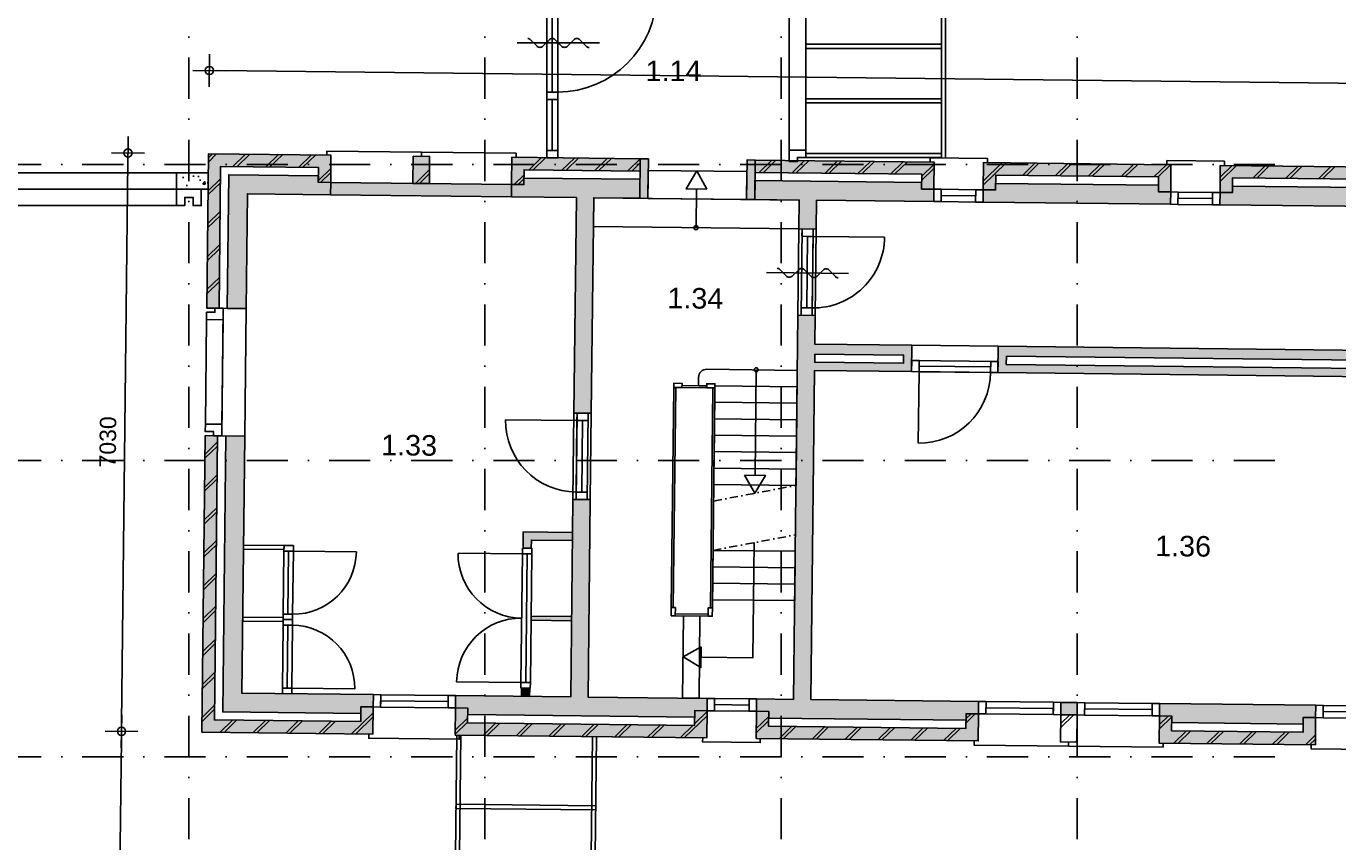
# Model space of a CAD drawing. Header units: millimetres. Extents: x -5500 to 79887, y -71178 to 5500.
# Tile 9 of 16: x 26822 to 42770, y -16033 to -6120. Entities that reach past the tile are written whole.
import ezdxf

# ---------------------------------------------------------------- set-up
doc = ezdxf.new("R2010")
doc.units = ezdxf.units.MM
doc.header["$LTSCALE"] = 100
doc.linetypes.add('1e verdieping_deel 2$1$DASHDOT', pattern=[1, 0.5, -0.25, 0, -0.25])
doc.linetypes.add('p_stramien$0$DASHDOT', pattern=[1, 0.5, -0.25, 0, -0.25])
for name, color, linetype in [('1e verdieping_deel 2$0$A--A21--_BUITENWAND', 9, 'Continuous'), ('1e verdieping_deel 2$0$A--T$1A_0_25MM', 4, 'Continuous'), ('1e verdieping_deel 2$1$A--A22--_BINNENWAND', 9, 'Continuous'), ('1e verdieping_deel 2$1$A--L21--_BUITENWAND', 2, 'Continuous'), ('1e verdieping_deel 2$1$A--L22--_BINNENWAND', 2, 'Continuous'), ('1e verdieping_deel 2$1$A--L24--_TRAPPEN', 1, 'Continuous'), ('1e verdieping_deel 2$1$A--L31--_BUITENKOZIJN', 1, 'Continuous'), ('1e verdieping_deel 2$1$A--L32--_BINNENKOZIJN', 1, 'Continuous'), ('1e verdieping_deel 2$1$A--L65--_BEVEILIGING', 1, 'Continuous'), ('A--A28--_KONSTRUKTIES', 9, 'Continuous'), ('A--L27--_DAKEN', 7, 'Continuous'), ('A--L28--_KONSTRUKTIES', 4, 'Continuous'), ('A--L31--_BUITENKOZIJN', 4, 'Continuous'), ('A--L32--_BINNENKOZIJN', 4, 'Continuous'), ('A--L65--_BEVEILIGING', 1, 'Continuous'), ('A--M$1A_MAATVOERING', 1, 'Continuous'), ('A--T$1A_0_25MM', 4, 'Continuous'), ('p_stramien$0$A--L$7A-_STRAMIEN', 250, 'p_stramien$0$DASHDOT')]:
    doc.layers.add(name, color=color, linetype=linetype)
doc.styles.add('1e verdieping_deel 2$0$TEXT-0_25', font='arial.ttf', dxfattribs={"height": 250})
doc.styles.add('TEXT-0_20', font='arial.ttf', dxfattribs={"height": 200})
doc.styles.add('TEXT-0_25', font='arial.ttf', dxfattribs={"height": 250})
doc.dimstyles.new('DIM-2', dxfattribs={"dimscale": 100, "dimtxt": 2, "dimasz": 1, "dimexe": 0, "dimexo": 0, "dimgap": 0, "dimtad": 0, "dimdec": 0, "dimzin": 0, "dimdsep": 46, "dimtxsty": 'TEXT-0_20', "dimblk1": 'MAATPUNT', "dimblk2": 'MAATPUNT', "dimsah": 1, "dimcen": 0, "dimse1": 1, "dimse2": 1, "dimclrd": 9, "dimclre": 1, "dimclrt": 2, "dimazin": 0, "dimtfac": 0.75, "dimtdec": 0, "dimtix": 1, "dimtmove": 2, "dimatfit": 3, "dimfxl": 1, "dimtvp": 1, "dimtolj": 1, "dimtzin": 0, "dimarcsym": 0})
pattern_1 = [(44.3514, (28751.47, -32919.44), (-197.7232, 202.2513), []), (44.3514, (28801.47, -32920), (-197.7232, 202.2513), [])]

# ---------------------------------------------------------------- blocks, each defined once
blk = doc.blocks.new('bi_koz_2090')
at = {"color": 9}
blk.add_lwpolyline([(67.5, -90), (1267.5, -90)], dxfattribs=at)
at = {"layer": 'A--L32--_BINNENKOZIJN', "color": 1}
for points in [[(-67.5, -90), (67.5, -90), (67.5, 0), (-67.5, 0)], [(0, -90), (67.5, -90), (67.5, -1290), (0, -1290)], [(-67.5, -1380), (67.5, -1380), (67.5, -1290), (-67.5, -1290)], [(-67.5, -2090), (67.5, -2090), (67.5, -2000), (-67.5, -2000)]]:
    blk.add_lwpolyline(points, close=True, dxfattribs=at)
at = {"layer": 'A--L32--_BINNENKOZIJN', "color": 9}
for points in [[(-67.5, -90), (67.5, -90), (67.5, -1290), (-67.5, -1290)], [(-67.5, -1380), (0, -1380), (0, -2000), (-67.5, -2000)], [(0, -1380), (67.5, -1380), (67.5, -2000), (0, -2000)]]:
    blk.add_lwpolyline(points, close=True, dxfattribs=at)
blk.add_arc((67.5, -90), 1200, 270, 0, dxfattribs=at)
blk = doc.blocks.new('brand_zs')
at = {"layer": 'A--L65--_BEVEILIGING'}
blk.add_lwpolyline([(-298, 50, -0.198912), (-263, 35), (-185, -43, 0.414214), (-114, -43), (-35, 35, -0.414214), (35, 35), (114, -43, 0.414214), (185, -43), (263, 35, -0.414214), (334, 35), (412, -43, 0.203344), (448, -58)], format="xyb", dxfattribs=at)
blk.add_lwpolyline([(573, -4), (-427, -4)], dxfattribs=at)
blk = doc.blocks.new('bu_koz_2090')
at = {"layer": 'A--L31--_BUITENKOZIJN', "color": 1}
for points in [[(-100, -115), (100, -115), (100, -25), (0, -25), (0, 25), (-100, 25), (-100, -115)], [(-100, -1975), (100, -1975), (100, -2065), (0, -2065), (0, -2115), (-100, -2115), (-100, -1975)]]:
    blk.add_lwpolyline(points, dxfattribs=at)
at = {"layer": 'A--L31--_BUITENKOZIJN', "color": 9}
blk.add_lwpolyline([(-100, -115), (-100, -1975), (100, -1975), (100, -115)], close=True, dxfattribs=at)
blk = doc.blocks.new('p_stramien')
at = {"layer": 'p_stramien$0$A--L$7A-_STRAMIEN', "ltscale": 10}
for points in [[(28800, 4500), (28800, -70400)], [(32400, 4500), (32400, -70400)], [(36000, 4500), (36000, -70400)], [(39600, 4500), (39600, -70400)], [(-4500.1, -7800), (42100, -7800)], [(-4500.1, -11400), (42100, -11400)], [(-4500.1, -15000), (42100, -15000)]]:
    blk.add_lwpolyline(points, dxfattribs=at)
blk = doc.blocks.new('MAATPUNT')
at = {"color": 9, "linetype": 'Continuous'}
for p, q in [((0, 2), (0, -2)), ((-2, 0), (2, 0))]:
    blk.add_line(p, q, dxfattribs=at)
at = {"color": 1, "linetype": 'Continuous'}
blk.add_circle((0, 0), 0.5, dxfattribs=at)
blk = doc.blocks.new('*D384')
at = {"layer": 'A--M$1A_MAATVOERING', "color": 9, "lineweight": -2}
blk.add_line((29149, -6659), (61497, -7025), dxfattribs=at)
at = {"layer": 'A--M$1A_MAATVOERING', "color": 9, "lineweight": -2, "xscale": 100, "yscale": 100, "zscale": 100}
for p, rotation in [((29049, -6658), 179.351396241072), ((61597, -7026), 359.351396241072)]:
    blk.add_blockref('MAATPUNT', p, dxfattribs=dict(at, rotation=rotation))
at = {"layer": 'A--M$1A_MAATVOERING', "color": 2, "insert": (45325, -6638), "char_height": 200, "attachment_point": 5, "rotation": 359.3514, "style": 'TEXT-0_20'}
blk.add_mtext('\\A1;32550', dxfattribs=at)
blk = doc.blocks.new('*D390')
at = {"layer": 'A--M$1A_MAATVOERING', "color": 9, "lineweight": -2}
blk.add_line((28058, -7760), (27981, -14590), dxfattribs=at)
at = {"layer": 'A--M$1A_MAATVOERING', "color": 9, "lineweight": -2, "xscale": 100, "yscale": 100, "zscale": 100}
for p, rotation in [((28059, -7660), 89.351396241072), ((27980, -14690), 269.351396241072)]:
    blk.add_blockref('MAATPUNT', p, dxfattribs=dict(at, rotation=rotation))
at = {"layer": 'A--M$1A_MAATVOERING', "color": 2, "insert": (27815, -11172), "char_height": 200, "attachment_point": 5, "rotation": 89.3514, "style": 'TEXT-0_20'}
blk.add_mtext('\\A1;7030', dxfattribs=at)
blk = doc.blocks.new('*D391')
at = {"layer": 'A--M$1A_MAATVOERING', "color": 9, "lineweight": -2}
blk.add_line((27979, -14790), (27923, -19689), dxfattribs=at)
at = {"layer": 'A--M$1A_MAATVOERING', "color": 9, "lineweight": -2, "xscale": 100, "yscale": 100, "zscale": 100}
for p, rotation in [((27980, -14690), 89.351396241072), ((27922, -19789), 269.351396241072)]:
    blk.add_blockref('MAATPUNT', p, dxfattribs=dict(at, rotation=rotation))
at = {"layer": 'A--M$1A_MAATVOERING', "color": 2, "insert": (27747, -17237), "char_height": 200, "attachment_point": 5, "rotation": 89.3514, "style": 'TEXT-0_20'}
blk.add_mtext('\\A1;5100', dxfattribs=at)
blk = doc.blocks.new('1e verdieping_deel 2$0$bu_koz_1000_2')
at = {"layer": '1e verdieping_deel 2$1$A--L31--_BUITENKOZIJN', "color": 1}
blk.add_lwpolyline([(0, -150), (0, 0)], dxfattribs=at)
for points in [[(0, 0), (0, -150), (90, -150), (90, 0)], [(90, 0), (910, 0), (910, -150), (90, -150)], [(910, 0), (910, -150), (1000, -150), (1000, 0)]]:
    blk.add_lwpolyline(points, close=True, dxfattribs=at)
at = {"layer": '1e verdieping_deel 2$1$A--L31--_BUITENKOZIJN', "color": 9}
blk.add_lwpolyline([(90, -150), (910, -150), (910, -75), (90, -75)], close=True, dxfattribs=at)
blk = doc.blocks.new('1e verdieping_deel 2$0$bi_d_koz_1050')
at = {"layer": '1e verdieping_deel 2$1$A--L31--_BUITENKOZIJN', "color": 1}
for points in [[(-135, 0), (0, 0), (0, -90), (-135, -90)], [(-135, -960), (-67.5, -960), (-67.5, -90), (-135, -90)], [(-135, -960), (0, -960), (0, -1050), (-135, -1050)]]:
    blk.add_lwpolyline(points, close=True, dxfattribs=at)
at = {"layer": '1e verdieping_deel 2$1$A--L31--_BUITENKOZIJN', "color": 9}
blk.add_lwpolyline([(-135, 0), (-135, -1050), (0, -1050), (0, 0)], close=True, dxfattribs=at)
blk.add_lwpolyline([(-135, -90), (-1005, -90)], dxfattribs=at)
blk.add_arc((-135, -90), 870, 180, 270, dxfattribs=at)
blk = doc.blocks.new('1e verdieping_deel 2$1$brand_zs')
at = {"layer": '1e verdieping_deel 2$1$A--L65--_BEVEILIGING'}
blk.add_lwpolyline([(-298, 50, -0.198912), (-263, 35), (-185, -43, 0.414214), (-114, -43), (-35, 35, -0.414214), (35, 35), (114, -43, 0.414214), (185, -43), (263, 35, -0.414214), (334, 35), (412, -43, 0.203344), (448, -58)], format="xyb", dxfattribs=at)
blk.add_lwpolyline([(573, -4), (-427, -4)], dxfattribs=at)

msp = doc.modelspace()

# ---------------------------------------------------------------- hatches: boundary and pattern name
at = {"layer": '1e verdieping_deel 2$0$A--A21--_BUITENWAND'}
for points in [[(29166.1, -9547.6), (29185.6, -7822.7), (30375.5, -7836.2), (30373.5, -8016.2), (30523.5, -8017.9), (30527.2, -7687.9), (29037.3, -7671.1), (29016.1, -9545.9)], [(31527.1, -7699.2), (31523.4, -8029.2), (31723.4, -8031.5), (31727.1, -7701.5)], [(32875.4, -7864.5), (34285.3, -7880.5), (34287, -7730.5), (32727.1, -7712.8), (32723.3, -8042.8), (32873.3, -8044.5)], [(34287, -7730.5), (34281.5, -8210.5), (34381.5, -8211.6), (34387, -7731.6)], [(35586.9, -7745.2), (35581.5, -8225.2), (35681.4, -8226.3), (35686.9, -7746.3)], [(37861.7, -7771), (35686.9, -7746.3), (35685.2, -7896.3), (37710.1, -7919.3), (37708, -8099.2), (37858, -8100.9)], [(40589.9, -7951.9), (40587.8, -8131.8), (40737.8, -8133.5), (40741.6, -7803.6), (38461.7, -7777.8), (38458, -8107.7), (38608, -8109.4), (38610, -7929.4)], [(43467.6, -8164.4), (43617.6, -8166.1), (43621.4, -7836.2), (41341.5, -7810.4), (41337.8, -8140.3), (41487.8, -8142), (41489.8, -7962), (43469.7, -7984.5)], [(28998.5, -11095.8), (28957.7, -14700.6), (31037.6, -14724.2), (31041.3, -14394.2), (30891.3, -14392.5), (30889.3, -14572.5), (29109.4, -14552.3), (29148.5, -11097.5)], [(32041.3, -14405.5), (32037.5, -14735.5), (35097.3, -14770.1), (35101.1, -14440.1), (34951.1, -14438.4), (34949, -14618.4), (32189.2, -14587.2), (32191.3, -14407.2)], [(35701, -14446.9), (35697.3, -14776.9), (38397.1, -14807.5), (38400.9, -14477.5), (38250.9, -14475.8), (38248.8, -14655.8), (35849, -14628.6), (35851, -14448.6)], [(40600.7, -14502.4), (40597, -14832.4), (42496.9, -14853.9), (42500.6, -14523.9), (42350.6, -14522.2), (42348.6, -14702.2), (40748.7, -14684.1), (40750.7, -14504.1)]]:
    msp.add_hatch(color=8, dxfattribs=at).paths.add_polyline_path(points)
h = msp.add_hatch(dxfattribs=at)
h.set_pattern_fill('BAKSTEEN', color=256, scale=100, angle=359.3514, style=0)
h.set_pattern_definition(pattern_1)
h.paths.add_polyline_path([(29166.1, -9547.6), (29185.6, -7822.7), (30375.5, -7836.2), (30373.5, -8016.2), (30523.5, -8017.9), (30527.2, -7687.9), (29037.3, -7671.1), (29016.1, -9545.9)])
h = msp.add_hatch(dxfattribs=at)
h.set_pattern_fill('BAKSTEEN', color=256, scale=100, angle=359.3514, style=0)
h.set_pattern_definition(pattern_1)
h.paths.add_polyline_path([(31527.1, -7699.2), (31523.4, -8029.2), (31723.4, -8031.5), (31727.1, -7701.5)])
h = msp.add_hatch(dxfattribs=at)
h.set_pattern_fill('BAKSTEEN', color=256, scale=100, angle=359.3514, style=0)
h.set_pattern_definition(pattern_1)
h.paths.add_polyline_path([(32875.4, -7864.5), (34285.3, -7880.5), (34287, -7730.5), (32727.1, -7712.8), (32723.3, -8042.8), (32873.3, -8044.5)])
h = msp.add_hatch(dxfattribs=at)
h.set_pattern_fill('BAKSTEEN', color=256, scale=100, angle=359.3514, style=0)
h.set_pattern_definition(pattern_1)
h.paths.add_polyline_path([(37711.7, -7769.3), (35686.9, -7746.3), (35685.2, -7896.3), (37710.1, -7919.3), (37708.9, -8019.2), (37708, -8099.2), (37858, -8100.9), (37861.7, -7771), (37811.7, -7770.4)])
h = msp.add_hatch(dxfattribs=at)
h.set_pattern_fill('BAKSTEEN', color=256, scale=100, angle=359.3514, style=0)
h.set_pattern_definition(pattern_1)
h.paths.add_polyline_path([(40589.9, -7951.9), (40587.8, -8131.8), (40737.8, -8133.5), (40741.6, -7803.6), (38461.7, -7777.8), (38458, -8107.7), (38608, -8109.4), (38610, -7929.4)])
h = msp.add_hatch(dxfattribs=at)
h.set_pattern_fill('BAKSTEEN', color=256, scale=100, angle=359.3514, style=0)
h.set_pattern_definition(pattern_1)
h.paths.add_polyline_path([(43467.6, -8164.4), (43617.6, -8166.1), (43621.4, -7836.2), (41341.5, -7810.4), (41337.8, -8140.3), (41487.8, -8142), (41489.8, -7962), (43469.7, -7984.5)])
h = msp.add_hatch(dxfattribs=at)
h.set_pattern_fill('BAKSTEEN', color=256, scale=100, angle=359.3514, style=0)
h.set_pattern_definition(pattern_1)
h.paths.add_polyline_path([(28998.5, -11095.8), (28957.7, -14700.6), (31037.6, -14724.2), (31041.3, -14394.2), (30891.3, -14392.5), (30889.3, -14572.5), (29109.4, -14552.3), (29148.5, -11097.5)])
h = msp.add_hatch(dxfattribs=at)
h.set_pattern_fill('BAKSTEEN', color=256, scale=100, angle=359.3514, style=0)
h.set_pattern_definition(pattern_1)
h.paths.add_polyline_path([(32041.3, -14405.5), (32037.5, -14735.5), (35097.3, -14770.1), (35101.1, -14440.1), (34951.1, -14438.4), (34949, -14618.4), (32189.2, -14587.2), (32191.3, -14407.2)])
h = msp.add_hatch(dxfattribs=at)
h.set_pattern_fill('BAKSTEEN', color=256, scale=100, angle=359.3514, style=0)
h.set_pattern_definition(pattern_1)
h.paths.add_polyline_path([(35701, -14446.9), (35697.3, -14776.9), (38397.1, -14807.5), (38400.9, -14477.5), (38250.9, -14475.8), (38248.8, -14655.8), (35849, -14628.6), (35851, -14448.6)])
h = msp.add_hatch(dxfattribs=at)
h.set_pattern_fill('BAKSTEEN', color=256, scale=100, angle=359.3514, style=0)
h.set_pattern_definition(pattern_1)
h.paths.add_polyline_path([(39400.8, -14488.8), (39397.1, -14818.8), (39597, -14821.1), (39600.8, -14491.1)])
h = msp.add_hatch(dxfattribs=at)
h.set_pattern_fill('BAKSTEEN', color=256, scale=100, angle=359.3514, style=0)
h.set_pattern_definition(pattern_1)
h.paths.add_polyline_path([(40600.7, -14502.4), (40597, -14832.4), (42496.9, -14853.9), (42500.6, -14523.9), (42350.6, -14522.2), (42348.6, -14702.2), (40748.7, -14684.1), (40750.7, -14504.1)])
at = {"layer": '1e verdieping_deel 2$1$A--A22--_BINNENWAND'}
for points in [[(29284.5, -7923.9), (29266.1, -9548.8), (29496, -9551.4), (29511.8, -8156.5), (30521.8, -8167.9), (30523.5, -8017.9), (30373.5, -8016.2), (30374.4, -7936.2)], [(34284.1, -7980.5), (32874.2, -7964.5), (32873.3, -8044.5), (32723.3, -8042.8), (32721.6, -8192.8), (33511.6, -8201.7), (33481.9, -10821.6), (33691.9, -10824), (33721.6, -8204.1), (34281.5, -8210.5), (34284.1, -7980.5)], [(32723.3, -8042.8), (30523.5, -8017.9), (30521.8, -8167.9), (32721.6, -8192.8)], [(35681.4, -8226.3), (36221.4, -8232.4), (36217.4, -8582.4), (36427.4, -8584.8), (36431.4, -8234.8), (37856.3, -8250.9), (37858, -8100.9), (37708, -8099.2), (37708.9, -8019.2), (35684, -7996.3)], [(38458, -8107.7), (38456.3, -8257.7), (40736.1, -8283.5), (40737.8, -8133.5), (40587.8, -8131.8), (40588.7, -8051.8), (38608.9, -8029.4), (38608, -8109.4)], [(41337.8, -8140.3), (41336.1, -8290.3), (43615.9, -8316.1), (43617.6, -8166.1), (43467.6, -8164.4), (43468.6, -8084.4), (41488.7, -8062), (41487.8, -8142)], [(29443.1, -14226.1), (29478.5, -11101.3), (29248.5, -11098.7), (29210.5, -14453.5), (30890.4, -14472.5), (30891.3, -14392.5), (31041.3, -14394.2), (31043, -14244.2)], [(33470, -11871.5), (33442.9, -14271.4), (32043, -14255.5), (32041.3, -14405.5), (32191.3, -14407.2), (32190.3, -14487.2), (34950.2, -14518.4), (34951.1, -14438.4), (35101.1, -14440.1), (35102.8, -14290.1), (33652.9, -14273.7), (33680, -11873.9)], [(32865.6, -12264.7), (32863.3, -12464.7), (32963.3, -12465.8), (32964.4, -12365.8), (33464.4, -12371.5), (33465.5, -12271.5)], [(32960.4, -13340.8), (33453.3, -13346.4), (33453.9, -13296.4), (32960.9, -13290.8)], [(32844, -14164.6), (32842.9, -14264.6), (32942.9, -14265.7), (32944, -14165.7)], [(39402.5, -14338.8), (39400.8, -14488.8), (39600.8, -14491.1), (39602.5, -14341.1)], [(40602.4, -14352.4), (40600.7, -14502.4), (40750.7, -14504.1), (40749.8, -14584.1), (42349.7, -14602.2), (42350.6, -14522.2), (42500.6, -14523.9), (42502.3, -14373.9)]]:
    msp.add_hatch(color=256, dxfattribs=at).paths.add_polyline_path(points)
h = msp.add_hatch(color=256, dxfattribs=at)
h.paths.add_polyline_path([(36205.6, -9632.3), (36152.7, -14302), (35702.7, -14296.9), (35701, -14446.9), (35851, -14448.6), (35850.1, -14528.6), (38250, -14555.8), (38250.9, -14475.8), (38400.9, -14477.5), (38402.6, -14327.5), (36362.7, -14304.4), (36408, -10304.7), (37587.9, -10318), (37591.5, -9998), (36411.6, -9984.7), (36415.5, -9634.7)])
h.paths.add_polyline_path([(36410.2, -10104.7), (37490.2, -10116.9), (37489, -10216.9), (36409.1, -10204.7)], flags=16)
h = msp.add_hatch(color=256, dxfattribs=at)
h.paths.add_polyline_path([(38641.4, -10009.9), (38637.8, -10329.9), (43867.5, -10389.1), (43871.1, -10069.1)])
h.paths.add_polyline_path([(38738.9, -10231), (38740.1, -10131.1), (43769.8, -10188), (43768.6, -10288)], flags=16)
at = {"layer": 'A--A28--_KONSTRUKTIES'}
h = msp.add_hatch(dxfattribs=at)
h.set_pattern_fill('CONCRETE2', color=256, scale=25, style=0)
h.set_pattern_definition([(50, (7200, -2750), (364.368, -31.878), [38.1, -419.1]), (355, (7200, -2750), (-70.4857, 382.1136), [30.48, -335.28]), (100.4514, (7230.36, -2752.66), (293.883, 350.2353), [32.38, -356.18]), (46.1842, (7200, -2648.4), (542.1585, -84.084), [57.15, -628.65]), (96.6356, (7245.2, -2655.4), (474.809, 494.852), [48.57, -534.27]), (351.1842, (7200, -2648.4), (474.808, 494.852), [45.72, -502.92]), (21, (7250.8, -2673.8), (303.2288, -204.5304), [38.1, -419.1]), (326, (7250.8, -2673.8), (123.604, 368.376), [30.48, -335.28]), (71.4514, (7276.07, -2690.84), (426.833, 163.8455), [32.38, -356.18]), (37.5, (7200, -2750), (6.1772, 169.1101), [0, -331.216, 0, -340.36, 0, -336.55]), (7.5, (7200, -2750), (133.6393, 200.3611), [0, -194.056, 0, -323.596, 0, -128.27]), (327.5, (7086.72, -2750), (271.1818, -11.4579), [0, -127, 0, -396.24, 0, -525.78]), (317.5, (7035.92, -2750), (296.2586, 50.8533), [0, -165.1, 0, -263.144, 0, -373.38])])
h.paths.add_polyline_path([(28650, -7900), (28650, -8100), (29034.7, -8100), (29034.7, -7900)])

# ---------------------------------------------------------------- linework, layer by layer
msp.add_lwpolyline([(37950, -7722), (37950, -5650), (38000, -5650), (38000, -7722.5)])
at = {"layer": '1e verdieping_deel 2$1$A--L21--_BUITENWAND'}
for points in [[(29166.1, -9547.6), (29185.6, -7822.7), (30375.5, -7836.2), (30373.5, -8016.2), (30523.5, -8017.9), (30527.2, -7687.9), (29037.3, -7671.1), (29016.1, -9545.9)], [(34285.3, -7880.5), (32875.4, -7864.5), (32873.3, -8044.5), (32723.3, -8042.8), (32727.1, -7712.8), (34287, -7730.5)], [(35686.9, -7746.3), (37861.7, -7771), (37858, -8100.9), (37708, -8099.2), (37710.1, -7919.3), (35685.2, -7896.3)], [(40587.8, -8131.8), (40589.9, -7951.9), (38610, -7929.4), (38608, -8109.4), (38458, -8107.7), (38461.7, -7777.8), (40741.6, -7803.6), (40737.8, -8133.5)], [(43617.6, -8166.1), (43467.6, -8164.4), (43469.7, -7984.5), (41489.8, -7962), (41487.8, -8142), (41337.8, -8140.3), (41341.5, -7810.4), (43621.4, -7836.2)], [(29266.1, -9548.8), (29284.5, -7923.9), (30374.4, -7936.2), (30373.5, -8016.2), (30523.5, -8017.9), (30521.8, -8167.9), (29511.8, -8156.5), (29496, -9551.4)], [(30523.5, -8017.9), (32723.3, -8042.8), (32721.6, -8192.8), (30521.8, -8167.9)], [(35681.4, -8226.3), (36221.4, -8232.4), (36217.4, -8582.4), (36427.4, -8584.8), (36431.4, -8234.8), (37856.3, -8250.9), (37858, -8100.9), (37708, -8099.2), (37708.9, -8019.2), (35684, -7996.3)], [(38458, -8107.7), (38456.3, -8257.7), (40736.1, -8283.5), (40737.8, -8133.5), (40587.8, -8131.8), (40588.7, -8051.8), (38608.9, -8029.4), (38608, -8109.4)], [(41337.8, -8140.3), (41336.1, -8290.3), (43615.9, -8316.1), (43617.6, -8166.1), (43467.6, -8164.4), (43468.6, -8084.4), (41488.7, -8062), (41487.8, -8142)], [(28998.5, -11095.8), (28957.7, -14700.6), (31037.6, -14724.2), (31041.3, -14394.2), (30891.3, -14392.5), (30889.3, -14572.5), (29109.4, -14552.3), (29148.5, -11097.5)], [(29478.5, -11101.3), (29443.1, -14226.1), (31043, -14244.2), (31041.3, -14394.2), (30891.3, -14392.5), (30890.4, -14472.5), (29210.5, -14453.5), (29248.5, -11098.7)], [(39402.5, -14338.8), (39400.8, -14488.8), (39600.8, -14491.1), (39602.5, -14341.1), (39402.5, -14338.8)], [(40602.4, -14352.4), (40600.7, -14502.4), (40750.7, -14504.1), (40749.8, -14584.1), (42349.7, -14602.2), (42350.6, -14522.2), (42500.6, -14523.9), (42502.3, -14373.9)], [(32041.3, -14405.5), (32037.5, -14735.5), (35097.3, -14770.1), (35101.1, -14440.1), (34951.1, -14438.4), (34949, -14618.4), (32189.2, -14587.2), (32191.3, -14407.2)], [(35701, -14446.9), (35697.3, -14776.9), (38397.1, -14807.5), (38400.9, -14477.5), (38250.9, -14475.8), (38248.8, -14655.8), (35849, -14628.6), (35851, -14448.6)], [(39400.8, -14488.8), (39397.1, -14818.8), (39597, -14821.1), (39600.8, -14491.1)], [(40600.7, -14502.4), (40597, -14832.4), (42496.9, -14853.9), (42500.6, -14523.9), (42350.6, -14522.2), (42348.6, -14702.2), (40748.7, -14684.1), (40750.7, -14504.1)]]:
    msp.add_lwpolyline(points, close=True, dxfattribs=at)
for points in [[(31527.1, -7699.2), (31523.4, -8029.2), (31723.4, -8031.5), (31727.1, -7701.5), (31527.1, -7699.2)], [(34284.1, -7980.5), (32874.2, -7964.5), (32873.3, -8044.5), (32723.3, -8042.8), (32721.6, -8192.8), (33511.6, -8201.7), (33481.9, -10821.6), (33691.9, -10824), (33721.6, -8204.1), (34281.5, -8210.5), (34284.3, -7970.5)]]:
    msp.add_lwpolyline(points, dxfattribs=at)
at = {"layer": '1e verdieping_deel 2$1$A--L21--_BUITENWAND', "color": 2}
for points in [[(34281.5, -8210.5), (34287, -7730.5), (34387, -7731.6), (34381.5, -8211.6)], [(35581.5, -8225.2), (35586.9, -7745.2), (35686.9, -7746.3), (35681.4, -8226.3)]]:
    msp.add_lwpolyline(points, close=True, dxfattribs=at)
at = {"layer": '1e verdieping_deel 2$1$A--L22--_BINNENWAND'}
for points in [[(36152.7, -14302), (36205.6, -9632.3), (36205.6, -9632.3), (36415.5, -9634.7), (36411.6, -9984.7), (37591.5, -9998), (37587.9, -10318), (36408, -10304.7), (36362.7, -14304.4), (38402.6, -14327.5), (38400.9, -14477.5), (38250.9, -14475.8), (38250, -14555.8), (35850.1, -14528.6), (35851, -14448.6), (35701, -14446.9), (35702.7, -14296.9)], [(38641.4, -10009.9), (38637.8, -10329.9), (43867.5, -10389.1), (43871.1, -10069.1)], [(36410.2, -10104.7), (37490.2, -10116.9), (37489, -10216.9), (36409.1, -10204.7), (36410.2, -10104.7)], [(38740.1, -10131.1), (38738.9, -10231), (43768.6, -10288), (43769.8, -10188)], [(33442.9, -14271.4), (33470, -11871.5), (33680, -11873.9), (33652.9, -14273.7), (35102.8, -14290.1), (35101.1, -14440.1), (34951.1, -14438.4), (34950.2, -14518.4), (32190.3, -14487.2), (32191.3, -14407.2), (32041.3, -14405.5), (32043, -14255.5)], [(32863.3, -12464.7), (32865.6, -12264.7), (33465.5, -12271.5), (33464.4, -12371.5), (32964.4, -12365.8), (32963.3, -12465.8)], [(32960.4, -13340.8), (33453.3, -13346.4), (33453.9, -13296.4), (32960.9, -13290.8)], [(32842.9, -14264.6), (32844, -14164.6), (32944, -14165.7), (32942.9, -14265.7)]]:
    msp.add_lwpolyline(points, close=True, dxfattribs=at)
at = {"layer": '1e verdieping_deel 2$1$A--L24--_TRAPPEN'}
for points in [[(34385.4, -7871.6), (35585.3, -7885.2), (35581.5, -8225.2), (34381.5, -8211.6)], [(33721.6, -8204.1), (36221.4, -8232.4), (36217.4, -8582.4), (33717.6, -8554.1)], [(34695.5, -10510.3), (34720.5, -10510.6), (34690.2, -13185.4), (34665.2, -13185.1)], [(34695.5, -10510.3), (34795.5, -10511.4), (34796.1, -10461.4), (34696.1, -10460.3)], [(34795.8, -10486.4), (35095.8, -10489.8), (35095.5, -10514.8), (34795.5, -10511.4)], [(35095.5, -10514.8), (35195.5, -10516), (35196.1, -10466), (35096.1, -10464.8)], [(35140.2, -13190.5), (35165.2, -13190.8), (35195.5, -10516), (35170.5, -10515.7)], [(35195.8, -10491), (35193.5, -10690.9), (36193.5, -10702.3), (36195.7, -10502.3)], [(35193.5, -10690.9), (35191.3, -10890.9), (36191.2, -10902.2), (36193.5, -10702.3)], [(35191.3, -10890.9), (35189, -11090.9), (36188.9, -11102.2), (36191.2, -10902.2)], [(35189, -11090.9), (35186.7, -11290.9), (36186.7, -11302.2), (36188.9, -11102.2)], [(35186.7, -11290.9), (35184.5, -11490.9), (36184.4, -11502.2), (36186.7, -11302.2)], [(35184.5, -11490.9), (35182.2, -11690.9), (36182.1, -11702.2), (36184.4, -11502.2)], [(35173.1, -12490.8), (35170.9, -12690.8), (36170.8, -12702.1), (36173.1, -12502.1)], [(35170.9, -12690.8), (35168.6, -12890.8), (36168.5, -12902.1), (36170.8, -12702.1)], [(35168.6, -12890.8), (35166.3, -13090.8), (36166.3, -13102.1), (36168.5, -12902.1)], [(34714.1, -13285.7), (34715.2, -13185.7), (34665.2, -13185.1), (34664.1, -13285.1)], [(35114.1, -13290.2), (35115.2, -13190.2), (35165.2, -13190.8), (35164.1, -13290.8)], [(34714.1, -13285.7), (35114.1, -13290.2), (35114.4, -13265.2), (34714.4, -13260.7)], [(35014.1, -13289.1), (34814.1, -13286.8), (34802.8, -14286.7), (35002.8, -14289)]]:
    msp.add_lwpolyline(points, close=True, dxfattribs=at)
at = {"layer": '1e verdieping_deel 2$1$A--L24--_TRAPPEN', "color": 9}
for points in [[(35099.5, -8099), (34975.3, -7878.3), (34846.3, -8096.1)], [(35556.9, -11575.8), (35681, -11796.5), (35810.1, -11578.7)], [(35029.2, -13662.7), (34808.4, -13786.8), (35026.3, -13915.9)]]:
    msp.add_lwpolyline(points, close=True, dxfattribs=at)
for points in [[(34967.5, -8568.2), (34972.9, -8097.6)], [(35697.5, -10296.6), (35683.5, -11577.2)], [(35674.2, -12396.5), (35658.4, -13796.4), (35027.7, -13789.3)]]:
    msp.add_lwpolyline(points, dxfattribs=at)
at = {"layer": '1e verdieping_deel 2$1$A--L24--_TRAPPEN'}
msp.add_lwpolyline([(35195.8, -10491), (36195.7, -10502.3), (36198, -10302.3), (35098, -10289.8, 0.4142136), (34996.9, -10388.7), (34995.8, -10488.7), (35095.8, -10489.8)], format="xyb", dxfattribs=at)
at = {"layer": '1e verdieping_deel 2$1$A--L24--_TRAPPEN', "linetype": '1e verdieping_deel 2$1$DASHDOT', "ltscale": 2}
for points in [[(35179.9, -11890.9), (36182.1, -11702.2)], [(35173.1, -12490.8), (36175.3, -12302.2)]]:
    msp.add_lwpolyline(points, dxfattribs=at)
at = {"layer": '1e verdieping_deel 2$1$A--L24--_TRAPPEN', "color": 9}
for centre in [(34967, -8568.2), (35698, -10296.6)]:
    msp.add_circle(centre, 25, dxfattribs=at)
at = {"layer": '1e verdieping_deel 2$1$A--L31--_BUITENKOZIJN'}
for points in [[(30477.2, -7687.4), (30477.8, -7637.4), (31627.7, -7650.4), (31627.1, -7700.4)], [(32777.1, -7713.4), (32777.6, -7663.4), (31627.7, -7650.4), (31627.1, -7700.4)], [(37811.7, -7770.4), (37812.3, -7720.4), (38512.3, -7728.3), (38511.7, -7778.3)], [(40691.6, -7803), (40692.1, -7753), (41392.1, -7760.9), (41391.5, -7810.9)], [(32087.5, -14736), (32087, -14786), (30986.8, -14773.6), (30987.4, -14723.6)], [(35047.3, -14769.5), (35046.8, -14819.5), (35746.7, -14827.5), (35747.3, -14777.5)], [(38347.1, -14806.9), (38346.6, -14856.9), (39496.5, -14869.9), (39497.1, -14819.9)], [(40647, -14832.9), (40646.4, -14882.9), (39496.5, -14869.9), (39497.1, -14819.9)], [(43546.8, -14865.8), (43546.2, -14915.8), (42446.1, -14903.3), (42446.7, -14853.3)]]:
    msp.add_lwpolyline(points, dxfattribs=at)
at = {"layer": '1e verdieping_deel 2$1$A--L31--_BUITENKOZIJN', "color": 1}
for points in [[(37858, -8100.9), (37856.3, -8250.9)], [(40737.8, -8133.5), (40736.1, -8283.5)], [(29116.1, -9547.1), (29115.5, -9597.1), (29015.5, -9595.9), (29014.5, -9685.9), (29214.5, -9688.2), (29216.1, -9548.2), (29116.1, -9547.1)], [(29098.5, -11097), (29099.1, -11047), (28999.1, -11045.8), (29000.1, -10955.8), (29200.1, -10958.1), (29198.5, -11098.1), (29098.5, -11097)], [(35101.1, -14440.1), (35102.8, -14290.1)]]:
    msp.add_lwpolyline(points, dxfattribs=at)
for points in [[(37856.3, -8250.9), (37858, -8100.9), (37948, -8102), (37946.3, -8251.9)], [(37946.3, -8251.9), (38366.3, -8256.7), (38368, -8106.7), (37948, -8102)], [(38366.3, -8256.7), (38368, -8106.7), (38458, -8107.7), (38456.3, -8257.7)], [(40736.1, -8283.5), (40737.8, -8133.5), (40827.8, -8134.6), (40826.1, -8284.5)], [(40826.1, -8284.5), (41246.1, -8289.3), (41247.8, -8139.3), (40827.8, -8134.6)], [(41246.1, -8289.3), (41247.8, -8139.3), (41337.8, -8140.3), (41336.1, -8290.3)], [(29496, -9551.4), (29216.1, -9548.2), (29198.5, -11098.1), (29478.5, -11101.3)], [(35102.8, -14290.1), (35101.1, -14440.1), (35191.1, -14441.2), (35192.8, -14291.2)], [(35192.8, -14291.2), (35612.7, -14295.9), (35611, -14445.9), (35191.1, -14441.2)], [(35612.7, -14295.9), (35611, -14445.9), (35701, -14446.9), (35702.7, -14296.9)]]:
    msp.add_lwpolyline(points, close=True, dxfattribs=at)
at = {"layer": '1e verdieping_deel 2$1$A--L31--_BUITENKOZIJN', "color": 9}
for points in [[(37948, -8102), (38368, -8106.7), (38367.1, -8181.7), (37947.1, -8177)], [(40827.8, -8134.6), (41247.8, -8139.3), (41246.9, -8214.3), (40827, -8209.6)], [(29000.1, -10955.8), (29014.5, -9685.9), (29214.5, -9688.2), (29200.1, -10958.1)], [(35191.1, -14441.2), (35611, -14445.9), (35611.9, -14370.9), (35191.9, -14366.2)], [(32048, -15577.3), (32047.4, -15627.3), (33747.3, -15646.6), (33747.9, -15596.6)]]:
    msp.add_lwpolyline(points, close=True, dxfattribs=at)
for points in [[(32057.5, -14735.7), (31999.8, -19835.4)], [(32107.5, -14736.3), (32049.8, -19835.9)], [(33707.4, -14754.4), (33649.7, -19854.1)], [(33757.4, -14754.9), (33699.7, -19854.6)]]:
    msp.add_lwpolyline(points, dxfattribs=at)
at = {"layer": '1e verdieping_deel 2$1$A--L32--_BINNENKOZIJN', "color": 9}
for points in [[(36217.4, -8582.4), (36427.4, -8584.8), (36415.5, -9634.7), (36205.6, -9632.3)], [(37591.5, -9998), (38641.4, -10009.9), (38637.8, -10329.9), (37587.9, -10318)], [(33481.9, -10821.6), (33691.9, -10824), (33680, -11873.9), (33470, -11871.5)], [(29955.7, -12498.8), (30069.7, -12500.1), (30061, -13266), (29947, -13264.7)], [(32969.5, -12532.9), (32855.5, -12531.6), (32837.8, -14097.5), (32951.8, -14098.8)], [(29936.9, -14164.7), (30050.8, -14165.9), (30059.5, -13400), (29945.5, -13398.7)]]:
    msp.add_lwpolyline(points, close=True, dxfattribs=at)
at = {"layer": '1e verdieping_deel 2$1$A--L32--_BINNENKOZIJN', "color": 1}
for points in [[(29955.9, -12481.8), (29462.9, -12476.2), (29463.5, -12426.2), (29956.5, -12431.8)], [(29955.7, -12498.8), (30069.7, -12500.1), (30070.5, -12433.1), (29956.5, -12431.8)], [(30012.7, -12499.4), (30069.7, -12500.1), (30061, -13266), (30004, -13265.4)], [(32912.5, -12532.2), (32855.5, -12531.6), (32837.8, -14097.5), (32894.8, -14098.1)], [(32969.5, -12532.9), (32855.5, -12531.6), (32856.3, -12464.6), (32970.3, -12465.9)], [(29946, -13356.7), (29453, -13351.1), (29453.6, -13301.1), (29946.6, -13306.7)], [(29946.3, -13331.7), (30060.3, -13333), (30059.5, -13400), (29945.5, -13398.7)], [(29946.3, -13331.7), (30060.3, -13333), (30061, -13266), (29947, -13264.7)], [(29993.9, -14165.3), (30050.8, -14165.9), (30059.5, -13400), (30002.5, -13399.4)], [(29936.9, -14164.7), (30050.8, -14165.9), (30050.1, -14232.9), (29936.1, -14231.7)], [(32951, -14165.8), (32837, -14164.5), (32837.8, -14097.5), (32951.8, -14098.8)]]:
    msp.add_lwpolyline(points, close=True, dxfattribs=at)
at = {"layer": '1e verdieping_deel 2$1$A--L32--_BINNENKOZIJN', "color": 9}
for points in [[(30069.7, -12500.1), (30835.7, -12508.7)], [(32855.5, -12531.6), (32072.6, -12522.7)], [(30050.8, -14165.9), (30816.8, -14174.6)], [(32837.8, -14097.5), (32054.9, -14088.6)]]:
    msp.add_lwpolyline(points, dxfattribs=at)
for centre, radius, start, end in [((30069.7, -12500.1), 766, 269.3514, 359.3514), ((32855.5, -12531.6), 783, 179.35212, 269.35068), ((32837.8, -14097.5), 783, 89.35212, 179.35068), ((30050.8, -14165.9), 766, 359.3514, 89.3514)]:
    msp.add_arc(centre, radius, start, end, dxfattribs=at)
at = {"layer": 'A--L27--_DAKEN'}
for points in [[(36300, -6338.3), (37950, -6338.3), (37950, -6388.3), (36300, -6388.3)], [(36300, -7051.7), (37950, -7051.7), (37950, -7001.7), (36300, -7001.7)], [(36300, -7665), (37950, -7665), (37950, -7715), (36300, -7715)]]:
    msp.add_lwpolyline(points, close=True, dxfattribs=at)
at = {"layer": 'A--L28--_KONSTRUKTIES', "color": 3}
msp.add_lwpolyline([(28650, -8100), (28650, -7900), (29034.7, -7900), (29034.7, -8100)], close=True, dxfattribs=at)
at = {"layer": 'A--L32--_BINNENKOZIJN', "color": 9}
for points in [[(18133, -7900), (28650, -7900), (28650, -8100), (18133, -8100)], [(28650, -8300), (25350, -8300), (25350, -8100), (28650, -8100)]]:
    msp.add_lwpolyline(points, close=True, dxfattribs=at)
at = {"layer": 'A--L32--_BINNENKOZIJN', "color": 1}
msp.add_lwpolyline([(28650, -8100), (28650, -8300), (28750, -8300), (28750, -8200), (28850, -8200), (28850, -8300), (28950, -8300), (28950, -8100)], close=True, dxfattribs=at)

# ---------------------------------------------------------------- block references
for name, p in [('p_stramien', (0, 0)), ('bu_koz_2090', (36200, -5650)), ('brand_zs', (33217.5, -6319.1))]:
    msp.add_blockref(name, p)
at = {"color": 2}
msp.add_blockref('bi_koz_2090', (33217.5, -5629.1), dxfattribs=at)
at = {"xscale": -1, "rotation": 359.351396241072}
for name, p in [('1e verdieping_deel 2$0$bi_d_koz_1050', (36254.9, -8582.8)), ('1e verdieping_deel 2$0$bu_koz_1000_2', (39402.5, -14338.8)), ('1e verdieping_deel 2$0$bu_koz_1000_2', (40602.4, -14352.4))]:
    msp.add_blockref(name, p, dxfattribs=at)
for name, p, rotation in [('1e verdieping_deel 2$1$brand_zs', (36248.9, -9114.7), 359.351396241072), ('1e verdieping_deel 2$0$bi_d_koz_1050', (37589.4, -10183), 89.351396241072), ('1e verdieping_deel 2$0$bi_d_koz_1050', (33654.4, -10823.5), 359.351396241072), ('1e verdieping_deel 2$0$bu_koz_1000_2', (31043, -14244.2), 359.351396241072), ('1e verdieping_deel 2$0$bu_koz_1000_2', (42502.3, -14373.9), 359.351396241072)]:
    msp.add_blockref(name, p, dxfattribs=dict(rotation=rotation))

# ---------------------------------------------------------------- texts
at = {"layer": '1e verdieping_deel 2$0$A--T$1A_0_25MM', "char_height": 100, "width": 708.694, "attachment_point": 5, "rotation": 359.3514, "style": '1e verdieping_deel 2$0$TEXT-0_25'}
for s, insert in [('\\H2.5x;1.34', (34957.8, -9428.2)), ('\\H2.5x;1.33', (31477.4, -11213.9)), ('\\H2.5x;1.36', (40889.1, -12440.5))]:
    msp.add_mtext(s, dxfattribs=dict(at, insert=insert))
at = {"layer": 'A--T$1A_0_25MM', "insert": (34692.5, -6662.1), "char_height": 100, "width": 708.694, "attachment_point": 5, "style": 'TEXT-0_25'}
msp.add_mtext('\\H2.5x;1.14', dxfattribs=at)

# ---------------------------------------------------------------- dimensions: what is measured, and where the dimension line sits
at = {"layer": 'A--M$1A_MAATVOERING'}
for base, p1, p2, angle, picture, middle in [((61596.7, -7026), (29037.5, -7656.7), (61585.4, -8025.2), 359.3514, '*D384', (45325, -6637.5)), ((27979.7, -14689.5), (29037.3, -7671.1), (28957.7, -14700.6), 89.3514, '*D390', (27815.3, -11172.5)), ((27922, -19789.2), (28957.7, -14700.6), (28900, -19800.3), 89.3514, '*D391', (27746.7, -17237.1))]:
    dim = msp.add_linear_dim(base=base, p1=p1, p2=p2, angle=angle, dimstyle='DIM-2', dxfattribs=at)
    dim.commit()
    dim.dimension.update_dxf_attribs({"geometry": picture, "text_midpoint": middle})

doc.saveas('drawing.dxf')
